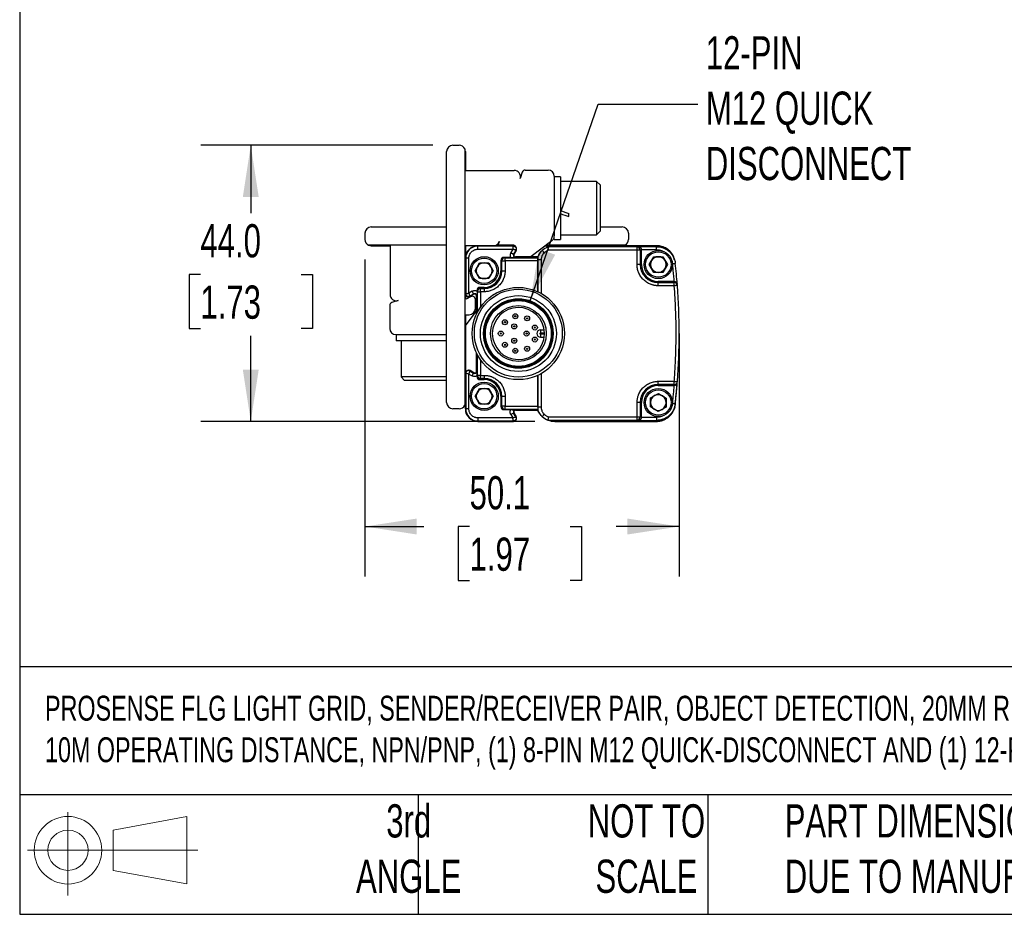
# Model space of a CAD drawing. Header units: millimetres. Extents: x 16 to 683, y 16 to 524.
# Tile 1 of 15: x 16 to 173, y 16 to 158. Entities that reach past the tile are written whole.
import ezdxf

# ---------------------------------------------------------------- set-up
doc = ezdxf.new("R2010")
doc.units = ezdxf.units.MM
doc.header["$LTSCALE"] = 2.5
doc.layers.add('DIMENSIONS', color=140, linetype='Continuous', lineweight=25)
doc.layers.add('TEXT', color=140, linetype='Continuous', lineweight=25)
doc.styles.add('SLDTEXTSTYLE0', font='TXT', dxfattribs={"width": 0.7})
doc.dimstyles.new('SLDDIMSTYLE0', dxfattribs={"dimtxt": 5.39502, "dimasz": 8.255, "dimexe": 0, "dimexo": 0.0625, "dimgap": 1.348755, "dimtad": 0, "dimtih": 1, "dimtoh": 1, "dimrnd": 1e-09, "dimzin": 4, "dimdsep": 46, "dimtxsty": 'SLDTEXTSTYLE0', "dimsah": 1, "dimcen": 0.09, "dimadec": 0, "dimazin": 1, "dimtfac": 1, "dimtofl": 0, "dimtmove": 0, "dimatfit": 3, "dimfxl": 0, "dimfrac": 2, "dimtolj": 1, "dimtzin": 12, "dimarcsym": 0})
doc.dimstyles.new('SLDDIMSTYLE1', dxfattribs={"dimtxt": 5.39502, "dimasz": 8.255, "dimexe": 0, "dimexo": 0.0625, "dimgap": 1.348755, "dimtad": 0, "dimtih": 1, "dimtoh": 1, "dimrnd": 1e-09, "dimzin": 12, "dimdsep": 46, "dimtxsty": 'SLDTEXTSTYLE0', "dimsah": 1, "dimcen": 0.09, "dimadec": 0, "dimazin": 3, "dimtfac": 1, "dimtofl": 0, "dimtmove": 0, "dimatfit": 3, "dimfxl": 0, "dimfrac": 2, "dimtolj": 1, "dimtzin": 12, "dimarcsym": 0})
doc.dimstyles.new('SLDDIMSTYLE2', dxfattribs={"dimtxt": 0.18, "dimasz": 8.255, "dimexe": 0, "dimexo": 0.0625, "dimgap": 0, "dimtad": 0, "dimtih": 1, "dimtoh": 1, "dimdec": 0, "dimrnd": 1e-09, "dimzin": 0, "dimdsep": 46, "dimtxsty": 'Standard', "dimsah": 1, "dimcen": 0.09, "dimadec": 0, "dimazin": 0, "dimtfac": 8.255, "dimtdec": 0, "dimtofl": 0, "dimtmove": 0, "dimatfit": 3, "dimfxl": 0, "dimfrac": 2, "dimtolj": 1, "dimtzin": 0, "dimarcsym": 0})

# ---------------------------------------------------------------- blocks, each defined once
blk = doc.blocks.new('Block11')
at = {"color": 7, "linetype": 'Continuous', "lineweight": 18}
for p, q in [((6.47, 13.28), (6.47, 0)), ((13.7, 10.42), (25.44, 12.58)), ((25.44, 12.58), (25.44, 1.83)), ((13.7, 3.99), (13.7, 10.42)), ((0, 7.2), (27.18, 7.2)), ((13.7, 3.99), (25.44, 1.83))]:
    blk.add_line(p, q, dxfattribs=at)
for radius in [5.38, 3.21]:
    blk.add_circle((6.47, 7.2), radius, dxfattribs=at)
blk = doc.blocks.new('Block12')
at = {"color": 7, "linetype": 'Continuous'}
blk.add_blockref('Block11', (0, 0), dxfattribs=at)
blk = doc.blocks.new('_D_3')
at = {"layer": 'DIMENSIONS'}
for p, q in [((70.9, 120.26), (70.9, 69.74)), ((120.98, 105.26), (120.98, 69.74)), ((70.9, 77.68), (80.26, 77.68)), ((87.57, 77.68), (85.75, 77.68)), ((85.75, 77.68), (85.75, 69.1)), ((103.6, 77.68), (105.41, 77.68)), ((105.41, 77.68), (105.41, 69.1)), ((120.98, 77.68), (110.91, 77.68)), ((85.75, 69.1), (87.57, 69.1)), ((105.41, 69.1), (103.6, 69.1))]:
    blk.add_line(p, q, dxfattribs=at)
for points in [[(70.9, 77.68), (79.15, 76.41), (79.15, 78.95)], [(120.98, 77.68), (112.73, 78.95), (112.73, 76.41)]]:
    blk.add_solid(points, dxfattribs=at)
at = {"layer": 'DIMENSIONS', "char_height": 5.292, "attachment_point": 1, "style": 'SLDTEXTSTYLE0'}
for s, insert in [('50.1', (87.57, 85.71)), ('1.97', (87.57, 75.92))]:
    blk.add_mtext(s, dxfattribs=dict(at, insert=insert))
blk = doc.blocks.new('_D_4')
at = {"layer": 'DIMENSIONS'}
for p, q in [((81.72, 138.44), (44.76, 138.44)), ((52.7, 138.44), (52.7, 127.62)), ((44.68, 117.84), (42.87, 117.84)), ((42.87, 117.84), (42.87, 109.26)), ((60.71, 117.84), (62.52, 117.84)), ((62.52, 117.84), (62.52, 109.26)), ((42.87, 109.26), (44.68, 109.26)), ((62.52, 109.26), (60.71, 109.26)), ((52.7, 94.44), (52.7, 108.06)), ((97.97, 94.44), (44.76, 94.44))]:
    blk.add_line(p, q, dxfattribs=at)
for points in [[(52.7, 138.44), (51.43, 130.18), (53.97, 130.18)], [(52.7, 94.44), (53.97, 102.69), (51.43, 102.69)]]:
    blk.add_solid(points, dxfattribs=at)
at = {"layer": 'DIMENSIONS', "char_height": 5.292, "attachment_point": 1, "style": 'SLDTEXTSTYLE0'}
for s, insert in [('44.0', (44.68, 125.87)), ('1.73', (44.68, 116.09))]:
    blk.add_mtext(s, dxfattribs=dict(at, insert=insert))

msp = doc.modelspace()

# ---------------------------------------------------------------- linework, layer by layer
for p, q in [((84.896, 138.438), (85.896, 138.438)), ((83.896, 97.438), (83.896, 137.438)), ((86.796, 137.874), (86.796, 97.002)), ((86.896, 137.438), (86.896, 134.438)), ((86.896, 134.438), (94.673, 134.438)), ((95.963, 134.155), (95.623, 133.125)), ((96.437, 134.498), (100.076, 134.498)), ((101.076, 133.498), (101.076, 123.995)), ((102.076, 133.438), (101.076, 133.438)), ((102.076, 133.438), (102.076, 123.438)), ((107.809, 132.688), (102.076, 132.688)), ((108.376, 132.121), (107.809, 132.688)), ((107.809, 132.688), (107.809, 124.188)), ((108.376, 132.121), (108.376, 124.755)), ((103.376, 127.069), (103.376, 127.552)), ((70.896, 124.438), (70.896, 123.438)), ((71.896, 125.438), (83.896, 125.438)), ((101.076, 123.438), (101.076, 123.995)), ((102.076, 124.188), (107.809, 124.188)), ((107.809, 124.188), (108.376, 124.755)), ((108.376, 125.438), (111.896, 125.438)), ((112.896, 124.438), (112.896, 123.438)), ((83.896, 122.538), (71.46, 122.538)), ((71.896, 122.438), (74.896, 122.438)), ((74.896, 122.438), (74.896, 114.661)), ((88.896, 122.438), (86.896, 122.438)), ((86.896, 122.438), (86.896, 120.438)), ((88.896, 122.438), (94.546, 122.438)), ((94.546, 122.438), (88.896, 122.438)), ((88.896, 122.438), (88.896, 122.377)), ((92.272, 122.538), (91.809, 122.538)), ((92.323, 123.125), (92.203, 122.761)), ((94.631, 122.498), (92.393, 122.498)), ((94.546, 122.438), (94.81, 122.438)), ((94.546, 122.438), (94.546, 122.377)), ((100.68, 123.198), (97.384, 120.701)), ((99.677, 122.438), (101.146, 122.438)), ((112.332, 122.538), (99.809, 122.538)), ((101.076, 123.438), (102.076, 123.438)), ((101.146, 122.438), (117.349, 122.438)), ((117.359, 122.438), (101.146, 122.438)), ((117.359, 122.438), (117.377, 122.281)), ((88.896, 121.877), (88.896, 122.377)), ((94.546, 122.377), (88.896, 122.377)), ((88.896, 121.877), (94.443, 121.877)), ((94.443, 121.877), (94.153, 121.356)), ((94.153, 121.356), (94.59, 121.113)), ((94.93, 121.725), (94.59, 121.113)), ((94.644, 121.084), (94.59, 121.113)), ((94.984, 121.695), (94.644, 121.084)), ((94.984, 121.695), (94.644, 121.084)), ((94.93, 121.725), (94.984, 121.695)), ((98.47, 120.638), (98.728, 121.185)), ((98.868, 121.368), (98.719, 121.19)), ((114.261, 122.23), (100.049, 122.23)), ((114.261, 121.73), (100.148, 121.73)), ((114.463, 122.281), (114.261, 122.23)), ((114.261, 119.438), (114.261, 121.73)), ((117.377, 122.281), (114.463, 122.281)), ((114.946, 121.779), (114.761, 121.73)), ((114.761, 121.73), (114.761, 119.438)), ((117.377, 121.781), (114.946, 121.779)), ((114.946, 119.438), (114.946, 121.779)), ((86.896, 119.688), (86.896, 120.438)), ((86.896, 120.438), (86.896, 114.788)), ((86.896, 120.438), (86.957, 120.438)), ((87.457, 120.438), (86.957, 120.438)), ((86.957, 120.438), (86.957, 114.788)), ((87.457, 114.892), (87.457, 120.438)), ((88.453, 118.438), (89.175, 119.688)), ((89.175, 119.688), (90.618, 119.688)), ((90.618, 119.688), (91.34, 118.438)), ((92.732, 120.026), (92.546, 120.073)), ((92.546, 120.073), (92.546, 118.438)), ((92.732, 118.438), (92.732, 120.026)), ((92.732, 120.026), (93.232, 120.026)), ((93.046, 120.573), (93.232, 120.526)), ((94.126, 120.573), (93.046, 120.573)), ((93.232, 120.026), (93.232, 120.526)), ((93.232, 120.526), (98.477, 120.526)), ((93.232, 120.026), (93.232, 118.438)), ((98.443, 120.026), (93.232, 120.026)), ((94.906, 120.638), (98.396, 120.638)), ((94.906, 120.638), (94.906, 120.577)), ((98.47, 120.638), (94.906, 120.638)), ((98.479, 120.183), (98.443, 120.149)), ((98.443, 115.104), (98.443, 120.026)), ((98.479, 115.087), (98.479, 120.183)), ((98.979, 120.183), (98.979, 114.827)), ((114.761, 119.438), (114.261, 119.438)), ((114.761, 119.438), (114.946, 119.438)), ((116.203, 119.438), (116.925, 120.688)), ((116.925, 118.188), (116.203, 119.438)), ((116.925, 120.688), (118.368, 120.688)), ((118.368, 120.688), (119.09, 119.438)), ((119.09, 119.438), (118.368, 118.188)), ((120.259, 120.111), (120.241, 120.272)), ((120.34, 119.778), (120.358, 119.616)), ((89.175, 117.188), (88.453, 118.438)), ((91.34, 118.438), (90.618, 117.188)), ((92.732, 118.438), (92.546, 118.438)), ((92.732, 118.438), (93.232, 118.438)), ((118.368, 118.188), (116.925, 118.188)), ((86.896, 114.788), (86.896, 117.188)), ((90.618, 117.188), (89.175, 117.188)), ((117.646, 116.738), (117.646, 116.552)), ((120.138, 116.738), (117.646, 116.738)), ((117.646, 116.053), (117.646, 116.552)), ((117.646, 116.552), (120.193, 116.552)), ((120.178, 116.738), (120.138, 116.738)), ((120.193, 116.552), (120.178, 116.738)), ((120.646, 116.264), (120.631, 116.461)), ((120.691, 116.091), (120.675, 116.295)), ((86.896, 114.788), (86.896, 114.178)), ((86.957, 114.788), (86.896, 114.788)), ((87.978, 115.181), (87.457, 114.892)), ((87.609, 114.404), (88.221, 114.744)), ((88.251, 114.691), (87.639, 114.351)), ((88.251, 114.691), (87.639, 114.351)), ((88.221, 114.744), (87.978, 115.181)), ((88.221, 114.744), (88.251, 114.691)), ((88.808, 115.103), (88.762, 115.288)), ((88.762, 115.288), (88.762, 115.208)), ((88.808, 115.103), (89.308, 115.103)), ((88.808, 111.796), (88.808, 115.103)), ((89.262, 115.788), (89.308, 115.602)), ((89.896, 115.788), (89.262, 115.788)), ((89.308, 115.103), (89.308, 115.602)), ((89.308, 115.602), (89.896, 115.602)), ((89.896, 115.103), (89.308, 115.103)), ((89.308, 115.103), (89.308, 112.629)), ((89.896, 115.788), (89.896, 115.602)), ((89.896, 115.602), (89.896, 115.103)), ((120.193, 116.053), (117.646, 116.053)), ((120.714, 115.792), (120.708, 115.868)), ((76.21, 113.712), (75.18, 113.372)), ((87.193, 114.003), (87.753, 114.314)), ((87.639, 114.351), (87.609, 114.404)), ((88.496, 112.438), (88.496, 113.877)), ((88.696, 111.569), (88.696, 114.428)), ((88.696, 114.428), (88.696, 111.569)), ((88.757, 114.428), (88.696, 114.428)), ((74.836, 112.897), (74.836, 109.258)), ((86.896, 109.657), (88.634, 111.951)), ((86.896, 111.438), (87.496, 111.438)), ((86.896, 111.438), (86.896, 102.088)), ((98.896, 109.038), (98.896, 108.538)), ((98.896, 109.038), (99.453, 109.038)), ((98.896, 108.538), (99.495, 108.538)), ((99.495, 108.338), (98.896, 108.338)), ((98.896, 108.338), (98.896, 107.838)), ((75.836, 108.258), (83.896, 108.258)), ((75.896, 108.258), (75.896, 107.258)), ((79.854, 107.258), (75.896, 107.258)), ((76.646, 107.258), (76.646, 101.525)), ((83.896, 107.258), (79.854, 107.258)), ((98.896, 107.838), (99.453, 107.838)), ((88.696, 102.448), (88.696, 105.308)), ((88.696, 105.308), (88.696, 102.448)), ((88.808, 101.774), (88.808, 105.08)), ((89.308, 104.247), (89.308, 101.774)), ((86.896, 99.688), (86.896, 102.088)), ((86.896, 102.088), (86.896, 96.438)), ((86.896, 102.088), (86.957, 102.088)), ((86.957, 102.088), (86.957, 96.438)), ((87.609, 102.472), (87.639, 102.525)), ((87.609, 102.472), (88.221, 102.132)), ((87.639, 102.525), (88.251, 102.186)), ((88.251, 102.186), (87.639, 102.525)), ((87.978, 101.695), (88.221, 102.132)), ((88.251, 102.186), (88.221, 102.132)), ((88.696, 102.448), (88.757, 102.448)), ((98.979, 102.049), (98.979, 96.693)), ((76.646, 101.525), (77.213, 100.958)), ((80.01, 101.525), (76.646, 101.525)), ((80.128, 100.958), (77.213, 100.958)), ((83.896, 101.525), (80.01, 101.525)), ((83.896, 100.958), (80.128, 100.958)), ((87.457, 96.438), (87.457, 101.985)), ((87.457, 101.985), (87.978, 101.695)), ((88.762, 101.588), (88.808, 101.774)), ((88.762, 101.668), (88.762, 101.588)), ((89.308, 101.774), (88.808, 101.774)), ((89.308, 101.274), (89.262, 101.088)), ((89.262, 101.088), (89.896, 101.088)), ((89.308, 101.774), (89.896, 101.774)), ((89.308, 101.274), (89.308, 101.774)), ((89.896, 101.274), (89.308, 101.274)), ((89.896, 101.774), (89.896, 101.274)), ((89.896, 101.274), (89.896, 101.088)), ((98.443, 96.85), (98.443, 101.772)), ((98.479, 96.693), (98.479, 101.789)), ((117.646, 100.824), (120.193, 100.824)), ((117.646, 100.324), (117.646, 100.824)), ((120.631, 100.417), (120.647, 100.614)), ((120.675, 100.582), (120.691, 100.785)), ((120.708, 101.008), (120.714, 101.084)), ((88.453, 98.438), (89.175, 99.688)), ((89.175, 99.688), (90.618, 99.688)), ((90.618, 99.688), (91.34, 98.438)), ((116.415, 98.192), (117.683, 98.881)), ((120.193, 100.324), (117.646, 100.324)), ((117.646, 100.324), (117.646, 100.138)), ((117.646, 100.138), (120.138, 100.138)), ((117.683, 98.881), (118.914, 98.127)), ((120.138, 100.138), (120.178, 100.138)), ((120.178, 100.138), (120.193, 100.324)), ((89.175, 97.188), (88.453, 98.438)), ((91.34, 98.438), (90.618, 97.188)), ((92.546, 98.438), (92.546, 96.803)), ((92.546, 98.438), (92.732, 98.438)), ((92.732, 98.438), (93.232, 98.438)), ((92.732, 96.85), (92.732, 98.438)), ((93.232, 98.438), (93.232, 96.85)), ((114.261, 95.146), (114.261, 97.438)), ((114.761, 97.438), (114.261, 97.438)), ((114.761, 97.438), (114.761, 95.146)), ((114.761, 97.438), (114.946, 97.438)), ((114.946, 95.097), (114.946, 97.438)), ((116.378, 96.749), (116.415, 98.192)), ((118.914, 98.127), (118.877, 96.684)), ((85.896, 96.438), (84.896, 96.438)), ((86.896, 96.438), (86.896, 97.188)), ((86.896, 96.438), (86.957, 96.438)), ((87.457, 96.438), (86.957, 96.438)), ((90.618, 97.188), (89.175, 97.188)), ((92.546, 96.803), (92.732, 96.85)), ((93.232, 96.85), (92.732, 96.85)), ((93.232, 96.35), (93.046, 96.304)), ((93.046, 96.304), (94.126, 96.304)), ((93.232, 96.85), (98.443, 96.85)), ((93.232, 96.35), (93.232, 96.85)), ((98.477, 96.35), (93.232, 96.35)), ((94.59, 95.763), (94.153, 95.52)), ((94.59, 95.763), (94.644, 95.792)), ((94.93, 95.151), (94.59, 95.763)), ((94.644, 95.792), (94.984, 95.181)), ((94.644, 95.792), (94.984, 95.181)), ((94.906, 96.299), (94.906, 96.238)), ((98.396, 96.238), (94.906, 96.238)), ((94.906, 96.238), (98.47, 96.238)), ((98.443, 96.727), (98.479, 96.693)), ((117.609, 95.995), (116.378, 96.749)), ((118.877, 96.684), (117.609, 95.995)), ((120.242, 96.607), (120.26, 96.769)), ((120.34, 97.098), (120.358, 97.26)), ((94.443, 94.999), (88.896, 94.999)), ((88.896, 94.999), (88.896, 94.499)), ((88.896, 94.499), (94.546, 94.499)), ((88.896, 94.438), (88.896, 94.499)), ((94.546, 94.438), (88.896, 94.438)), ((88.896, 94.438), (94.546, 94.438)), ((94.153, 95.52), (94.443, 94.999)), ((94.546, 94.499), (94.546, 94.438)), ((94.984, 95.181), (94.93, 95.151)), ((98.719, 95.687), (98.868, 95.508)), ((100.049, 94.646), (114.261, 94.646)), ((100.148, 95.146), (114.261, 95.146)), ((117.349, 94.438), (101.146, 94.438)), ((101.146, 94.438), (117.359, 94.438)), ((114.261, 94.646), (114.463, 94.595)), ((114.463, 94.595), (117.377, 94.595)), ((114.761, 95.146), (114.946, 95.097)), ((114.946, 95.097), (117.377, 95.095)), ((117.359, 94.438), (117.377, 94.595))]:
    msp.add_line(p, q)
at = {"flags": 128}
for points in [[(97.291, 120.638), (97.317, 120.655), (97.384, 120.701)], [(88.634, 111.951), (88.68, 112.017), (88.696, 112.044)], [(120.257, 96.703), (120.218, 96.564), (120.023, 96.079)]]:
    msp.add_lwpolyline(points, dxfattribs=at)
for centre, radius in [((117.646, 119.438), 2.25), ((117.646, 119.438), 2.025), ((89.896, 118.438), 2.25), ((89.896, 118.438), 2.025), ((95.346, 108.438), 7.35), ((95.344, 108.508), 7), ((95.347, 108.438), 6.051), ((95.347, 108.438), 5.543), ((95.346, 108.438), 5.4), ((95.346, 108.438), 5.25), ((95.346, 108.438), 4.45), ((94.861, 111.19), 0.4), ((93.206, 110.234), 0.4), ((93.206, 110.234), 0.1), ((94.687, 109.58), 0.4), ((94.861, 111.19), 0.1), ((96.743, 110.858), 0.4), ((96.743, 110.858), 0.1), ((92.552, 108.438), 0.4), ((92.552, 108.438), 0.1), ((94.687, 109.58), 0.1), ((96.664, 108.438), 0.4), ((96.664, 108.438), 0.1), ((97.972, 109.394), 0.4), ((97.972, 109.394), 0.1), ((93.206, 106.642), 0.4), ((93.206, 106.642), 0.1), ((94.687, 107.297), 0.4), ((94.687, 107.297), 0.1), ((97.972, 107.483), 0.4), ((97.972, 107.483), 0.1), ((94.861, 105.687), 0.4), ((94.861, 105.687), 0.1), ((96.743, 106.018), 0.4), ((96.743, 106.018), 0.1), ((89.896, 98.438), 2.25), ((89.896, 98.438), 2.025), ((117.646, 97.438), 2.25), ((117.646, 97.438), 2.025)]:
    msp.add_circle(centre, radius)
for centre, radius, start, end in [((84.896, 137.438), 1, 90, 180), ((85.896, 137.438), 1, 25.84193, 90), ((85.896, 137.438), 1, 0, 25.84193), ((94.673, 133.438), 1, 341.73711, 90), ((96.437, 133.998), 0.5, 90, 161.73711), ((100.076, 133.498), 1, 0, 90), ((71.896, 124.438), 1, 90, 180), ((100.076, 123.995), 1, 307.14669, 0), ((111.896, 124.438), 1, 0, 90), ((71.896, 123.438), 1, 180, 244.15807), ((71.896, 123.438), 1, 244.15807, 270), ((88.896, 120.438), 2, 90, 180), ((88.896, 120.438), 2, 90, 180), ((91.373, 123.438), 1, 270, 341.73711), ((92.393, 122.698), 0.2, 161.73711, 270), ((94.546, 121.938), 0.5, 330.9454, 90), ((94.546, 121.938), 0.5, 330.9454, 90), ((94.631, 122.198), 0.3, 13.50854, 90), ((101.146, 119.437), 3.001, 90, 111.44282), ((111.896, 123.438), 1, 270, 295.84193), ((111.896, 123.438), 1, 295.84193, 0), ((117.349, 119.438), 3, 14.57961, 90), ((88.896, 120.438), 1.939, 90, 180), ((94.906, 120.938), 0.361, 150.9454, 270), ((94.906, 120.938), 0.3, 150.9454, 270), ((94.906, 120.938), 0.3, 150.9454, 270), ((101.146, 119.437), 3.001, 134.68268, 148.87028), ((101.146, 119.437), 3.001, 111.44287, 131.79343), ((114.261, 121.731), 0.5, 44.97818, 89.9776), ((114.26, 121.73), 0.5, 0.01672, 44.98119), ((89.896, 118.438), 1.25, 90, 150), ((89.896, 118.438), 1.25, 30, 90), ((93.232, 120.026), 0.5, 135.01881, 179.98328), ((93.232, 120.027), 0.5, 90.0224, 135.02182), ((117.646, 119.438), 2.886, 180, 270), ((117.646, 119.438), 2.7, 180, 270), ((117.646, 119.438), 1.25, 150, 210), ((117.646, 119.438), 1.25, 90, 150), ((117.646, 119.438), 1.25, 30, 90), ((117.646, 119.438), 1.25, 330, 30), ((20.985, 108.438), 100, 4.50605, 6.41802), ((89.896, 118.438), 1.25, 150, 210), ((89.896, 118.438), 1.25, 210, 270), ((89.896, 118.438), 2.836, 270, 0), ((89.896, 118.438), 2.65, 270, 0), ((89.896, 118.438), 1.25, 270, 330), ((89.896, 118.438), 1.25, 330, 30), ((117.646, 119.438), 1.25, 210, 270), ((117.646, 119.438), 1.25, 270, 330), ((120.193, 116.052), 0.5, 47.2175, 90.00855), ((120.193, 116.053), 0.5, 4.39171, 47.2171), ((75.896, 114.661), 1, 180, 288.26289), ((87.396, 114.788), 0.5, 180, 299.0546), ((87.396, 114.788), 0.5, 180, 299.0546), ((88.396, 114.428), 0.361, 360, 119.0546), ((88.396, 114.428), 0.3, 0, 119.0546), ((88.396, 114.428), 0.3, 0, 119.0546), ((89.308, 115.103), 0.5, 134.97818, 179.9776), ((89.308, 115.102), 0.5, 90.01672, 134.98119), ((20.985, 108.438), 100, 355.61093, 4.38907), ((75.336, 112.897), 0.5, 108.26289, 180), ((87.136, 114.704), 0.3, 216.79541, 256.49152), ((87.096, 114.178), 0.2, 180, 299.0546), ((87.996, 113.877), 0.5, 0, 119.0546), ((87.496, 112.438), 1, 270, 0), ((95.346, 108.438), 4.15, 1.38075, 358.61925), ((75.836, 109.258), 1, 180, 270), ((98.896, 108.438), 0.6, 90, 270), ((95.346, 108.438), 4.15, 358.61925, 1.38075), ((87.396, 102.088), 0.5, 60.9454, 180), ((87.396, 102.088), 0.5, 60.9454, 180), ((88.396, 102.448), 0.361, 240.9454, 0), ((88.396, 102.448), 0.3, 240.9454, 0), ((88.396, 102.448), 0.3, 240.9454, 0), ((89.308, 101.774), 0.5, 180.0224, 225.02182), ((89.308, 101.774), 0.5, 225.01881, 269.98328), ((89.896, 98.438), 2.836, 360, 90), ((89.896, 98.438), 2.65, 0, 90), ((120.193, 100.824), 0.5, 269.99144, 312.7825), ((20.985, 108.438), 100, 353.58198, 355.49395), ((120.193, 100.823), 0.5, 312.7829, 355.60829), ((89.896, 98.438), 1.25, 150, 210), ((89.896, 98.438), 1.25, 90, 150), ((89.896, 98.438), 1.25, 30, 90), ((89.896, 98.438), 1.25, 330, 30), ((117.646, 97.438), 2.886, 90, 180), ((117.646, 97.438), 2.7, 90, 180), ((20.974, 108.438), 100, 353.48853, 355.39313), ((84.896, 97.438), 1, 180, 270), ((85.896, 97.438), 1, 334.15807, 0), ((89.896, 98.438), 1.25, 210, 270), ((89.896, 98.438), 1.25, 270, 330), ((117.646, 97.438), 1.25, 178.52172, 238.52172), ((117.646, 97.438), 1.25, 118.52172, 178.52172), ((117.646, 97.438), 1.25, 58.52172, 118.52172), ((117.646, 97.438), 1.25, 298.52172, 358.52172), ((117.646, 97.438), 1.25, 358.52172, 58.52172), ((85.896, 97.438), 1, 270, 334.15807), ((88.896, 96.438), 2, 180, 270), ((88.896, 96.438), 2, 180, 270), ((88.896, 96.438), 1.939, 180, 270), ((93.232, 96.85), 0.5, 180.01672, 224.9812), ((93.232, 96.85), 0.5, 224.97818, 269.9776), ((94.906, 95.938), 0.361, 90, 209.0546), ((94.906, 95.938), 0.3, 90, 209.0546), ((94.906, 95.938), 0.3, 90, 209.0546), ((101.146, 97.439), 3.001, 203.58686, 225.31731), ((117.646, 97.438), 1.25, 238.52172, 298.52172), ((94.546, 94.938), 0.5, 270, 29.0546), ((94.546, 94.938), 0.5, 270.00027, 29.0546), ((101.146, 97.439), 3.001, 228.20657, 248.55713), ((101.146, 97.439), 3.001, 248.55718, 270), ((114.261, 95.146), 0.5, 270.0224, 315.02182), ((114.26, 95.146), 0.5, 315.01881, 359.98328)]:
    msp.add_arc(centre, radius, start, end)
for centre, major_axis, ratio, start_param, end_param in [((103.376, 128.438), (11.046, -4.179), 0.0701818, 4.6210121, 4.7389322), ((102.076, 128.438), (11.046, -4.179), 0.0701818, 4.7389322, 4.8568524), ((93.047, 120.073), (0.485, -0.121), 0.9993528, 1.8158377, 3.3863295), ((98.441, 120.026), (0, 0.5), 0.0034907, 4.712389, 4.9600381), ((89.262, 115.288), (0.121, -0.485), 0.9993528, 2.8968558, 4.4673476), ((89.262, 101.588), (0.121, 0.485), 0.9993528, 1.8158377, 3.3863295), ((93.047, 96.804), (0.485, 0.121), 0.9993528, 2.8968558, 4.4673476), ((98.441, 96.85), (0, 0.5), 0.0034907, 4.46474, 4.712389)]:
    msp.add_ellipse(centre, major_axis=major_axis, ratio=ratio, start_param=start_param, end_param=end_param)
for points, knots in [([(120.2, 120.259), (120.161, 120.424), (120.043, 120.918), (119.504, 121.604), (118.678, 122.197), (117.91, 122.42), (117.466, 122.435), (117.359, 122.438)], [0, 0, 0, 0, 0.1316025, 0.3931418, 0.6546765, 0.9162017, 1, 1, 1, 1]), ([(87.457, 120.438), (87.458, 120.474), (87.46, 120.547), (87.472, 120.655), (87.492, 120.761), (87.521, 120.866), (87.578, 121.026), (87.685, 121.234), (87.872, 121.462), (88.1, 121.65), (88.33, 121.768), (88.537, 121.835), (88.715, 121.871), (88.836, 121.875), (88.896, 121.877)], [0, 0, 0, 0, 0.048274, 0.0961539, 0.1439149, 0.1918339, 0.2401853, 0.3699974, 0.5000481, 0.62986, 0.7599106, 0.8401006, 0.9197022, 1, 1, 1, 1]), ([(94.153, 121.356), (94.141, 121.332), (94.116, 121.284), (94.087, 121.208), (94.065, 121.13), (94.051, 121.05), (94.041, 120.928), (94.052, 120.763), (94.101, 120.636), (94.126, 120.573)], [0, 0, 0, 0, 0.1005162, 0.1999166, 0.2991027, 0.398982, 0.5004432, 0.7494833, 1, 1, 1, 1]), ([(94.443, 121.877), (94.486, 121.999), (94.514, 122.128), (94.545, 122.318), (94.546, 122.376), (94.546, 122.377)], [0, 0, 0, 0, 0.5, 0.5, 1, 1, 1, 1]), ([(94.93, 121.725), (94.93, 121.725), (94.928, 121.726), (94.919, 121.731), (94.897, 121.742), (94.853, 121.76), (94.788, 121.785), (94.713, 121.811), (94.625, 121.837), (94.539, 121.86), (94.473, 121.872), (94.443, 121.877)], [0, 0, 0, 0, 0.0683562, 0.1250206, 0.2493447, 0.3730906, 0.4965557, 0.6549822, 0.7449836, 0.8835704, 1, 1, 1, 1]), ([(94.546, 122.377), (94.609, 122.377), (94.681, 122.363), (94.818, 122.291), (94.882, 122.233), (94.967, 122.089), (94.987, 122.005), (94.983, 121.85), (94.961, 121.78), (94.93, 121.725)], [0, 0, 0, 0, 0.25, 0.25, 0.5, 0.5, 0.75, 0.75, 1, 1, 1, 1]), ([(98.479, 120.183), (98.479, 120.464), (98.539, 120.744), (98.768, 121.256), (98.938, 121.488), (99.146, 121.675)], [0, 0, 0, 0, 0.5, 0.5, 1, 1, 1, 1]), ([(99.48, 121.302), (99.449, 121.273), (99.387, 121.215), (99.305, 121.12), (99.23, 121.018), (99.165, 120.91), (99.096, 120.772), (99.033, 120.6), (98.988, 120.394), (98.982, 120.254), (98.979, 120.183)], [0, 0, 0, 0, 0.1007287, 0.2003904, 0.2996984, 0.3993738, 0.5001297, 0.6671555, 0.8326661, 1, 1, 1, 1]), ([(99.48, 121.302), (99.392, 121.399), (99.306, 121.496), (99.182, 121.634), (99.146, 121.675), (99.146, 121.675)], [0, 0, 0, 0, 0.5, 0.5, 1, 1, 1, 1]), ([(100.148, 121.73), (100.108, 121.712), (100.027, 121.675), (99.91, 121.613), (99.777, 121.533), (99.631, 121.432), (99.53, 121.345), (99.48, 121.302)], [0, 0, 0, 0, 0.166672, 0.3333464, 0.5000261, 0.7500205, 1, 1, 1, 1]), ([(100.148, 121.73), (100.144, 121.753), (100.135, 121.796), (100.122, 121.857), (100.111, 121.914), (100.101, 121.964), (100.092, 122.009), (100.084, 122.047), (100.075, 122.094), (100.065, 122.146), (100.056, 122.196), (100.049, 122.225), (100.049, 122.229), (100.049, 122.23)], [0, 0, 0, 0, 0.08563066, 0.16644476, 0.24244531, 0.31363617, 0.3800223, 0.44161014, 0.49840799, 0.62169242, 0.74803347, 0.88838146, 1, 1, 1, 1]), ([(114.261, 121.73), (114.261, 121.75), (114.261, 121.787), (114.261, 121.839), (114.261, 121.883), (114.261, 121.941), (114.261, 122.01), (114.261, 122.087), (114.261, 122.148), (114.261, 122.194), (114.261, 122.224), (114.261, 122.228), (114.261, 122.23)], [0, 0, 0, 0, 0.0758611, 0.1428637, 0.200963, 0.2502199, 0.3831726, 0.500144, 0.6299641, 0.7500711, 0.8763953, 1, 1, 1, 1]), ([(114.761, 121.73), (114.759, 121.73), (114.756, 121.73), (114.741, 121.73), (114.716, 121.73), (114.674, 121.73), (114.613, 121.73), (114.537, 121.73), (114.455, 121.731), (114.361, 121.73), (114.297, 121.73), (114.261, 121.73)], [0, 0, 0, 0, 0.082391, 0.1650119, 0.2501674, 0.3701902, 0.5001195, 0.6170981, 0.7500688, 0.8573843, 1, 1, 1, 1]), ([(114.463, 122.281), (114.485, 122.28), (114.525, 122.278), (114.58, 122.266), (114.625, 122.251), (114.682, 122.227), (114.747, 122.187), (114.817, 122.122), (114.874, 122.047), (114.915, 121.961), (114.941, 121.871), (114.945, 121.809), (114.946, 121.779)], [0, 0, 0, 0, 0.0982308, 0.1829191, 0.2540684, 0.3116872, 0.4532819, 0.5752673, 0.6938426, 0.8027718, 0.9040139, 1, 1, 1, 1]), ([(117.377, 121.781), (117.377, 121.84), (117.377, 121.903), (117.377, 122.025), (117.377, 122.084), (117.377, 122.182), (117.377, 122.22), (117.377, 122.269), (117.377, 122.28), (117.377, 122.281)], [0, 0, 0, 0, 0.25, 0.25, 0.5, 0.5, 0.75, 0.75, 1, 1, 1, 1]), ([(117.377, 122.281), (117.436, 122.28), (117.558, 122.278), (117.743, 122.26), (117.935, 122.231), (118.132, 122.187), (118.332, 122.127), (118.535, 122.051), (118.739, 121.957), (118.941, 121.844), (119.141, 121.711), (119.335, 121.558), (119.521, 121.384), (119.696, 121.189), (119.859, 120.974), (120.004, 120.737), (120.131, 120.482), (120.235, 120.208), (120.315, 119.918), (120.343, 119.718), (120.358, 119.616)], [0, 0, 0, 0, 0.0408232, 0.0833966, 0.1277017, 0.1737312, 0.2214897, 0.270983, 0.3222123, 0.3751746, 0.4298689, 0.4862948, 0.5444519, 0.604341, 0.6659611, 0.7293112, 0.7943855, 0.8611896, 0.9297388, 1, 1, 1, 1]), ([(117.377, 121.781), (117.419, 121.78), (117.505, 121.779), (117.633, 121.769), (117.76, 121.753), (117.886, 121.73), (118.011, 121.7), (118.138, 121.663), (118.26, 121.622), (118.338, 121.587), (118.373, 121.571)], [0, 0, 0, 0, 0.1251267, 0.2499457, 0.3747866, 0.4999789, 0.6247019, 0.749947, 0.8852329, 1, 1, 1, 1]), ([(94.126, 120.573), (94.288, 120.573), (94.44, 120.573), (94.698, 120.575), (94.803, 120.576), (94.906, 120.577)], [0, 0, 0, 0, 0.5, 0.5, 1, 1, 1, 1]), ([(98.443, 120.149), (98.443, 120.256), (98.451, 120.351), (98.47, 120.488), (98.477, 120.525), (98.477, 120.526)], [0, 0, 0, 0, 0.5, 0.5, 1, 1, 1, 1]), ([(98.477, 120.526), (98.475, 120.545), (98.471, 120.583), (98.47, 120.62), (98.47, 120.638)], [0, 0, 0, 0, 0.5074056, 1, 1, 1, 1]), ([(98.979, 120.183), (98.921, 120.183), (98.857, 120.183), (98.734, 120.183), (98.675, 120.183), (98.578, 120.183), (98.539, 120.183), (98.49, 120.183), (98.48, 120.183), (98.479, 120.183)], [0, 0, 0, 0, 0.25, 0.25, 0.5, 0.5, 0.75, 0.75, 1, 1, 1, 1]), ([(117.646, 116.053), (117.585, 116.054), (117.464, 116.056), (117.282, 116.071), (117.101, 116.095), (116.922, 116.129), (116.745, 116.173), (116.571, 116.226), (116.348, 116.308), (116.083, 116.428), (115.784, 116.603), (115.504, 116.807), (115.248, 117.041), (115.016, 117.297), (114.743, 117.669), (114.485, 118.168), (114.33, 118.697), (114.276, 119.078), (114.262, 119.291), (114.261, 119.398), (114.261, 119.438)], [0, 0, 0, 0, 0.0342973, 0.0685946, 0.1028919, 0.1371892, 0.1714865, 0.2057838, 0.2400811, 0.3050715, 0.3700656, 0.4351246, 0.5001663, 0.5654924, 0.6301555, 0.7600756, 0.8799372, 0.9396843, 0.9770725, 1, 1, 1, 1]), ([(119.861, 119.56), (119.991, 119.575), (120.12, 119.59), (120.304, 119.61), (120.358, 119.616), (120.358, 119.616)], [0, 0, 0, 0, 0.5, 0.5, 1, 1, 1, 1]), ([(119.861, 119.56), (119.895, 119.247), (119.964, 118.621), (120.056, 117.68), (120.111, 117.052), (120.138, 116.738)], [0, 0, 0, 0, 0.3333383, 0.6666617, 1, 1, 1, 1]), ([(93.232, 118.438), (93.231, 118.378), (93.229, 118.259), (93.214, 118.079), (93.19, 117.901), (93.156, 117.725), (93.113, 117.55), (93.061, 117.379), (92.981, 117.159), (92.861, 116.898), (92.69, 116.604), (92.488, 116.328), (92.258, 116.075), (92.006, 115.846), (91.639, 115.577), (91.148, 115.324), (90.626, 115.171), (90.251, 115.118), (90.042, 115.104), (89.936, 115.103), (89.896, 115.103)], [0, 0, 0, 0, 0.0342973, 0.0685946, 0.1028919, 0.1371892, 0.1714865, 0.2057838, 0.2400811, 0.305071, 0.3700648, 0.4351241, 0.5001663, 0.5654918, 0.6301547, 0.7600755, 0.8799368, 0.9396841, 0.9770699, 1, 1, 1, 1]), ([(120.178, 116.738), (120.197, 116.738), (120.234, 116.737), (120.291, 116.727), (120.347, 116.711), (120.403, 116.689), (120.457, 116.659), (120.513, 116.617), (120.571, 116.559), (120.624, 116.481), (120.662, 116.39), (120.671, 116.326), (120.675, 116.295)], [0, 0, 0, 0, 0.0610604, 0.1258647, 0.1947784, 0.2680084, 0.3456384, 0.4276668, 0.5461143, 0.6911258, 0.8476233, 1, 1, 1, 1]), ([(120.193, 116.053), (120.193, 116.072), (120.193, 116.109), (120.193, 116.16), (120.193, 116.203), (120.193, 116.261), (120.193, 116.329), (120.193, 116.418), (120.193, 116.513), (120.193, 116.549), (120.193, 116.552), (120.193, 116.552)], [0, 0, 0, 0, 0.07667284, 0.14405001, 0.20208523, 0.25083855, 0.38449439, 0.50139069, 0.69806208, 0.99162808, 1, 1, 1, 1]), ([(86.957, 114.788), (86.958, 114.788), (86.96, 114.787), (86.973, 114.789), (86.997, 114.79), (87.042, 114.795), (87.111, 114.805), (87.191, 114.818), (87.282, 114.839), (87.367, 114.86), (87.429, 114.882), (87.457, 114.892)], [0, 0, 0, 0, 0.081058, 0.14649815, 0.24938472, 0.37374227, 0.49658561, 0.65927742, 0.74983558, 0.88623122, 1, 1, 1, 1]), ([(87.609, 114.404), (87.554, 114.374), (87.485, 114.351), (87.33, 114.347), (87.246, 114.367), (87.102, 114.452), (87.043, 114.516), (86.972, 114.653), (86.957, 114.725), (86.957, 114.788)], [0, 0, 0, 0, 0.25, 0.25, 0.5, 0.5, 0.75, 0.75, 1, 1, 1, 1]), ([(87.457, 114.892), (87.478, 114.764), (87.517, 114.638), (87.582, 114.456), (87.609, 114.405), (87.609, 114.404)], [0, 0, 0, 0, 0.5, 0.5, 1, 1, 1, 1]), ([(87.978, 115.181), (87.998, 115.192), (88.038, 115.213), (88.101, 115.238), (88.162, 115.258), (88.25, 115.279), (88.385, 115.295), (88.537, 115.283), (88.657, 115.251), (88.72, 115.227), (88.751, 115.213), (88.762, 115.208)], [0, 0, 0, 0, 0.0836289, 0.1672676, 0.2509268, 0.3189732, 0.5002244, 0.7506151, 0.874587, 0.9576903, 1, 1, 1, 1]), ([(88.762, 115.208), (88.762, 115.047), (88.761, 114.894), (88.759, 114.636), (88.758, 114.531), (88.757, 114.428)], [0, 0, 0, 0, 0.5, 0.5, 1, 1, 1, 1]), ([(120.691, 116.091), (120.691, 116.091), (120.689, 116.091), (120.677, 116.09), (120.654, 116.088), (120.613, 116.085), (120.55, 116.08), (120.47, 116.074), (120.386, 116.068), (120.291, 116.06), (120.229, 116.055), (120.193, 116.053)], [0, 0, 0, 0, 0.0792763, 0.1584792, 0.2401697, 0.3643962, 0.5001124, 0.6208422, 0.760051, 0.8622758, 1, 1, 1, 1]), ([(120.193, 100.824), (120.216, 101.14), (120.263, 101.774), (120.322, 102.725), (120.372, 103.676), (120.413, 104.628), (120.445, 105.58), (120.468, 106.533), (120.482, 107.485), (120.488, 108.756), (120.473, 110.344), (120.418, 112.249), (120.328, 114.152), (120.238, 115.419), (120.193, 116.053)], [0, 0, 0, 0, 0.06250705, 0.12501214, 0.1875153, 0.25001651, 0.3125158, 0.37501317, 0.43750863, 0.50000218, 0.62503705, 0.75004844, 0.87503616, 1, 1, 1, 1]), ([(120.783, 114.788), (120.775, 114.917), (120.766, 115.046), (120.75, 115.29), (120.742, 115.405), (120.728, 115.593), (120.723, 115.668), (120.716, 115.768), (120.714, 115.792), (120.714, 115.792)], [0, 0, 0, 0, 0.25, 0.25, 0.5, 0.5, 0.75, 0.75, 1, 1, 1, 1]), ([(98.796, 108.438), (98.797, 108.447), (98.798, 108.464), (98.809, 108.489), (98.827, 108.513), (98.857, 108.534), (98.883, 108.537), (98.896, 108.538)], [0, 0, 0, 0, 0.16627373, 0.32919266, 0.50039755, 0.74747871, 1, 1, 1, 1]), ([(98.896, 108.338), (98.888, 108.339), (98.87, 108.34), (98.846, 108.35), (98.822, 108.369), (98.8, 108.398), (98.798, 108.425), (98.796, 108.438)], [0, 0, 0, 0, 0.1662737, 0.3291927, 0.5003976, 0.7474787, 1, 1, 1, 1]), ([(87.609, 102.472), (87.543, 102.509), (87.467, 102.528), (87.315, 102.526), (87.239, 102.505), (87.108, 102.428), (87.053, 102.372), (86.978, 102.24), (86.957, 102.164), (86.957, 102.088)], [0, 0, 0, 0, 0.25, 0.25, 0.5, 0.5, 0.75, 0.75, 1, 1, 1, 1]), ([(87.457, 101.985), (87.336, 102.028), (87.206, 102.056), (87.016, 102.087), (86.959, 102.088), (86.957, 102.088)], [0, 0, 0, 0, 0.5, 0.5, 1, 1, 1, 1]), ([(87.609, 102.472), (87.609, 102.471), (87.608, 102.47), (87.603, 102.461), (87.593, 102.439), (87.575, 102.394), (87.55, 102.33), (87.523, 102.255), (87.498, 102.166), (87.474, 102.081), (87.463, 102.015), (87.457, 101.985)], [0, 0, 0, 0, 0.0683586, 0.1250206, 0.2493448, 0.3730906, 0.4965557, 0.6549784, 0.7449836, 0.8835703, 1, 1, 1, 1]), ([(88.762, 101.668), (88.762, 101.83), (88.761, 101.982), (88.759, 102.24), (88.758, 102.345), (88.757, 102.448)], [0, 0, 0, 0, 0.5, 0.5, 1, 1, 1, 1]), ([(120.714, 101.084), (120.714, 101.084), (120.716, 101.108), (120.723, 101.208), (120.728, 101.283), (120.742, 101.472), (120.75, 101.586), (120.766, 101.83), (120.775, 101.959), (120.783, 102.088)], [0, 0, 0, 0, 0.25, 0.25, 0.5, 0.5, 0.75, 0.75, 1, 1, 1, 1]), ([(88.762, 101.668), (88.741, 101.659), (88.699, 101.641), (88.635, 101.62), (88.573, 101.604), (88.484, 101.589), (88.348, 101.582), (88.197, 101.605), (88.08, 101.646), (88.018, 101.674), (87.988, 101.69), (87.978, 101.695)], [0, 0, 0, 0, 0.0836289, 0.1672676, 0.2509268, 0.3189732, 0.5002244, 0.7506151, 0.874587, 0.9576903, 1, 1, 1, 1]), ([(89.896, 101.774), (89.956, 101.773), (90.076, 101.771), (90.255, 101.756), (90.433, 101.732), (90.609, 101.698), (90.784, 101.655), (90.956, 101.602), (91.175, 101.522), (91.436, 101.403), (91.731, 101.231), (92.006, 101.03), (92.259, 100.8), (92.488, 100.548), (92.757, 100.181), (93.01, 99.69), (93.163, 99.168), (93.216, 98.793), (93.23, 98.583), (93.231, 98.478), (93.232, 98.438)], [0, 0, 0, 0, 0.0342973, 0.0685946, 0.1028919, 0.1371892, 0.1714865, 0.2057838, 0.2400811, 0.305071, 0.3700648, 0.4351241, 0.5001663, 0.5654918, 0.6301547, 0.7600755, 0.8799368, 0.9396841, 0.9770699, 1, 1, 1, 1]), ([(114.261, 97.438), (114.262, 97.499), (114.264, 97.62), (114.279, 97.802), (114.303, 97.983), (114.337, 98.162), (114.381, 98.339), (114.434, 98.514), (114.516, 98.736), (114.637, 99.001), (114.811, 99.3), (115.015, 99.58), (115.249, 99.836), (115.505, 100.069), (115.877, 100.342), (116.376, 100.599), (116.905, 100.754), (117.286, 100.808), (117.499, 100.822), (117.606, 100.823), (117.646, 100.824)], [0, 0, 0, 0, 0.0342973, 0.06859461, 0.10289191, 0.13718922, 0.17148652, 0.20578382, 0.24008113, 0.30507146, 0.37006555, 0.43512462, 0.50016628, 0.56549235, 0.63015547, 0.76007556, 0.87993724, 0.93968435, 0.97707253, 1, 1, 1, 1]), ([(120.193, 100.824), (120.218, 100.822), (120.264, 100.818), (120.325, 100.814), (120.395, 100.808), (120.47, 100.802), (120.55, 100.796), (120.613, 100.791), (120.659, 100.788), (120.686, 100.785), (120.69, 100.785), (120.691, 100.785)], [0, 0, 0, 0, 0.0958335, 0.1758812, 0.2401549, 0.3793123, 0.5000907, 0.6357551, 0.7600306, 0.8813525, 1, 1, 1, 1]), ([(120.193, 100.324), (120.193, 100.325), (120.193, 100.328), (120.193, 100.343), (120.193, 100.368), (120.193, 100.411), (120.193, 100.472), (120.193, 100.548), (120.193, 100.629), (120.192, 100.723), (120.193, 100.787), (120.193, 100.824)], [0, 0, 0, 0, 0.082213, 0.1647433, 0.2501682, 0.3697009, 0.5001208, 0.6166877, 0.7500704, 0.8564803, 1, 1, 1, 1]), ([(120.138, 100.138), (120.113, 99.855), (120.064, 99.287), (119.982, 98.438), (119.922, 97.872), (119.891, 97.589)], [0, 0, 0, 0, 0.3333373, 0.6666625, 1, 1, 1, 1]), ([(120.63, 100.417), (120.628, 100.412), (120.625, 100.405), (120.593, 100.346), (120.521, 100.254), (120.385, 100.174), (120.266, 100.142), (120.207, 100.139), (120.178, 100.138)], [0, 0, 0, 0, 0.0310234, 0.0534805, 0.4142547, 0.7280512, 0.8681125, 1, 1, 1, 1]), ([(119.877, 97.314), (119.935, 97.308), (119.997, 97.301), (120.116, 97.287), (120.172, 97.281), (120.265, 97.27), (120.301, 97.266), (120.348, 97.261), (120.358, 97.26), (120.358, 97.26)], [0, 0, 0, 0, 0.25, 0.25, 0.5, 0.5, 0.75, 0.75, 1, 1, 1, 1]), ([(88.896, 94.999), (88.86, 95), (88.788, 95.002), (88.68, 95.014), (88.574, 95.034), (88.469, 95.063), (88.308, 95.119), (88.1, 95.227), (87.872, 95.414), (87.685, 95.642), (87.566, 95.871), (87.499, 96.079), (87.464, 96.257), (87.459, 96.378), (87.457, 96.438)], [0, 0, 0, 0, 0.048274, 0.0961539, 0.1439149, 0.1918339, 0.2401853, 0.3699974, 0.5000481, 0.62986, 0.7599106, 0.8401006, 0.9197022, 1, 1, 1, 1]), ([(94.153, 95.52), (94.143, 95.54), (94.122, 95.58), (94.096, 95.643), (94.076, 95.704), (94.055, 95.792), (94.039, 95.927), (94.051, 96.079), (94.084, 96.199), (94.108, 96.262), (94.122, 96.293), (94.126, 96.304)], [0, 0, 0, 0, 0.0836289, 0.1672676, 0.2509268, 0.3189732, 0.5002244, 0.7506151, 0.874587, 0.9576903, 1, 1, 1, 1]), ([(94.126, 96.304), (94.288, 96.304), (94.44, 96.303), (94.698, 96.301), (94.803, 96.3), (94.906, 96.299)], [0, 0, 0, 0, 0.5, 0.5, 1, 1, 1, 1]), ([(98.443, 96.727), (98.443, 96.62), (98.451, 96.525), (98.47, 96.389), (98.477, 96.351), (98.477, 96.35)], [0, 0, 0, 0, 0.5, 0.5, 1, 1, 1, 1]), ([(98.47, 96.238), (98.47, 96.256), (98.471, 96.294), (98.475, 96.331), (98.477, 96.35)], [0, 0, 0, 0, 0.492594, 1, 1, 1, 1]), ([(98.743, 95.701), (98.668, 95.805), (98.549, 95.97), (98.492, 96.165), (98.47, 96.238)], [0, 0, 0, 0, 0.6247292, 1, 1, 1, 1]), ([(98.979, 96.693), (98.849, 96.693), (98.719, 96.693), (98.534, 96.693), (98.48, 96.693), (98.479, 96.693)], [0, 0, 0, 0, 0.5, 0.5, 1, 1, 1, 1]), ([(99.146, 95.202), (98.938, 95.389), (98.768, 95.62), (98.539, 96.132), (98.479, 96.413), (98.479, 96.693)], [0, 0, 0, 0, 0.5, 0.5, 1, 1, 1, 1]), ([(98.979, 96.693), (98.98, 96.65), (98.982, 96.566), (98.999, 96.441), (99.025, 96.318), (99.062, 96.197), (99.119, 96.054), (99.205, 95.892), (99.328, 95.721), (99.429, 95.623), (99.48, 95.574)], [0, 0, 0, 0, 0.1007157, 0.2003701, 0.2996766, 0.3993559, 0.5001207, 0.6671191, 0.8326326, 1, 1, 1, 1]), ([(117.359, 94.438), (117.543, 94.438), (117.724, 94.455), (118.08, 94.52), (118.257, 94.57), (118.599, 94.7), (118.761, 94.78), (119.071, 94.968), (119.22, 95.078), (119.492, 95.321), (119.616, 95.453), (119.839, 95.74), (119.938, 95.896), (120.106, 96.219), (120.174, 96.387), (120.281, 96.735), (120.319, 96.915), (120.34, 97.098)], [0, 0, 0, 0, 0.125, 0.125, 0.25, 0.25, 0.375, 0.375, 0.5, 0.5, 0.625, 0.625, 0.75, 0.75, 0.875, 0.875, 1, 1, 1, 1]), ([(120.358, 97.26), (120.35, 97.201), (120.335, 97.084), (120.299, 96.912), (120.255, 96.745), (120.202, 96.582), (120.141, 96.426), (120.072, 96.275), (119.996, 96.13), (119.914, 95.992), (119.826, 95.86), (119.732, 95.736), (119.634, 95.618), (119.532, 95.506), (119.426, 95.402), (119.316, 95.305), (119.205, 95.215), (119.091, 95.132), (118.975, 95.055), (118.858, 94.985), (118.74, 94.922), (118.622, 94.865), (118.503, 94.814), (118.385, 94.769), (118.267, 94.73), (118.151, 94.696), (118.035, 94.668), (117.921, 94.644), (117.808, 94.626), (117.697, 94.612), (117.588, 94.602), (117.482, 94.596), (117.411, 94.596), (117.377, 94.595)], [0, 0, 0, 0, 0.04066741, 0.08078807, 0.12034585, 0.159337, 0.19776481, 0.23563233, 0.27294166, 0.309692, 0.34588194, 0.38151068, 0.4165784, 0.45108494, 0.48502995, 0.51841348, 0.55123589, 0.58349704, 0.61519662, 0.6463346, 0.67691114, 0.70692583, 0.736378, 0.76526709, 0.79359317, 0.82135741, 0.84856094, 0.87520467, 0.90128956, 0.92681515, 0.95177786, 0.97617391, 1, 1, 1, 1]), ([(94.443, 94.999), (94.57, 95.02), (94.697, 95.059), (94.878, 95.124), (94.929, 95.151), (94.93, 95.151)], [0, 0, 0, 0, 0.5, 0.5, 1, 1, 1, 1]), ([(94.546, 94.499), (94.547, 94.5), (94.547, 94.502), (94.546, 94.515), (94.545, 94.539), (94.539, 94.584), (94.529, 94.653), (94.516, 94.733), (94.495, 94.824), (94.474, 94.908), (94.452, 94.971), (94.443, 94.999)], [0, 0, 0, 0, 0.0811701, 0.1466983, 0.2493846, 0.3737618, 0.4965856, 0.6592715, 0.7498355, 0.8862312, 1, 1, 1, 1]), ([(94.93, 95.151), (94.961, 95.096), (94.983, 95.027), (94.987, 94.872), (94.967, 94.788), (94.882, 94.644), (94.819, 94.585), (94.682, 94.513), (94.61, 94.499), (94.546, 94.499)], [0, 0, 0, 0, 0.25, 0.25, 0.5, 0.5, 0.75, 0.75, 1, 1, 1, 1]), ([(98.897, 95.452), (98.924, 95.423), (98.977, 95.364), (99.06, 95.28), (99.117, 95.228), (99.146, 95.202)], [0, 0, 0, 0, 0.3158301, 0.6491634, 1, 1, 1, 1]), ([(99.146, 95.202), (99.146, 95.202), (99.182, 95.242), (99.306, 95.38), (99.392, 95.477), (99.48, 95.574)], [0, 0, 0, 0, 0.5, 0.5, 1, 1, 1, 1]), ([(99.48, 95.574), (99.513, 95.545), (99.58, 95.487), (99.686, 95.407), (99.814, 95.32), (99.967, 95.229), (100.088, 95.174), (100.148, 95.146)], [0, 0, 0, 0, 0.166671, 0.3333444, 0.5000232, 0.7500191, 1, 1, 1, 1]), ([(100.148, 95.146), (100.144, 95.126), (100.136, 95.087), (100.125, 95.031), (100.115, 94.981), (100.104, 94.924), (100.091, 94.86), (100.072, 94.766), (100.058, 94.689), (100.051, 94.658), (100.049, 94.648), (100.049, 94.647), (100.049, 94.646)], [0, 0, 0, 0, 0.0784405, 0.151113, 0.2179966, 0.2790751, 0.3876142, 0.4989151, 0.7465095, 0.8876827, 0.9210014, 1, 1, 1, 1]), ([(114.261, 94.646), (114.261, 94.647), (114.261, 94.649), (114.261, 94.661), (114.261, 94.68), (114.261, 94.708), (114.261, 94.746), (114.261, 94.797), (114.261, 94.866), (114.261, 94.948), (114.261, 95.044), (114.261, 95.109), (114.261, 95.146)], [0, 0, 0, 0, 0.079325, 0.1577587, 0.2374317, 0.3201792, 0.4074416, 0.5002336, 0.6171421, 0.7501262, 0.857342, 1, 1, 1, 1]), ([(114.261, 95.146), (114.28, 95.146), (114.317, 95.146), (114.367, 95.146), (114.411, 95.146), (114.468, 95.146), (114.537, 95.146), (114.626, 95.146), (114.721, 95.146), (114.757, 95.146), (114.76, 95.146), (114.761, 95.146)], [0, 0, 0, 0, 0.0759909, 0.1431393, 0.2014019, 0.2508373, 0.3840796, 0.501388, 0.6979125, 0.9912908, 1, 1, 1, 1]), ([(114.946, 95.097), (114.945, 95.077), (114.944, 95.037), (114.933, 94.977), (114.914, 94.917), (114.889, 94.86), (114.856, 94.805), (114.81, 94.747), (114.747, 94.689), (114.667, 94.641), (114.572, 94.604), (114.503, 94.599), (114.463, 94.595)], [0, 0, 0, 0, 0.0635945, 0.1291275, 0.1973937, 0.2690968, 0.3448449, 0.4251541, 0.547617, 0.6886582, 0.8171662, 1, 1, 1, 1]), ([(118.443, 95.334), (118.394, 95.312), (118.298, 95.269), (118.149, 95.216), (117.999, 95.172), (117.846, 95.137), (117.691, 95.113), (117.535, 95.098), (117.429, 95.096), (117.377, 95.095)], [0, 0, 0, 0, 0.1446046, 0.2876827, 0.4297933, 0.571507, 0.7133987, 0.8560417, 1, 1, 1, 1]), ([(117.377, 95.095), (117.377, 94.965), (117.377, 94.836), (117.377, 94.651), (117.377, 94.596), (117.377, 94.595)], [0, 0, 0, 0, 0.5, 0.5, 1, 1, 1, 1])]:
    msp.add_open_spline(points, degree=3, knots=knots)
at = {"layer": 'DIMENSIONS'}
msp.add_line((120.985, 108.438), (120.985, 92.656), dxfattribs=at)
at = {"layer": 'TEXT'}
for p, q in [((15.875, 523.875), (15.875, 15.875)), ((682.625, 55.315), (15.875, 55.315)), ((682.625, 34.925), (15.875, 34.925)), ((79.375, 34.925), (79.375, 15.875)), ((125.529, 34.925), (125.529, 15.875)), ((15.875, 15.875), (682.625, 15.875))]:
    msp.add_line(p, q, dxfattribs=at)

# ---------------------------------------------------------------- block references
msp.add_blockref('Block12', (17.095, 18.885), dxfattribs=at)

# ---------------------------------------------------------------- texts
at = {"layer": 'DIMENSIONS', "insert": (125.222, 155.822), "char_height": 5.29167, "attachment_point": 1, "style": 'SLDTEXTSTYLE0'}
msp.add_mtext('12-PIN^JM12 QUICK^JDISCONNECT', dxfattribs=at)
at = {"layer": 'TEXT', "style": 'SLDTEXTSTYLE0'}
for s, insert, char_height, attachment_point in [('PROSENSE FLG LIGHT GRID, SENDER/RECEIVER PAIR, OBJECT DETECTION, 20MM RESOLUTION, 780MM DETECTION HEIGHT, 0.1-^J10M OPERATING DISTANCE, NPN/PNP, (1) 8-PIN M12 QUICK-DISCONNECT AND (1) 12-PIN M12 QUICK-DISCONNECT.', (19.914, 50.706), 3.96875, 1), ('3rd^JANGLE', (77.872, 33.41), 5.2917, 2), ('NOT TO^JSCALE', (115.759, 33.41), 5.29167, 2), ("PART DIMENSIONS MAY DIFFER SLIGHTLY ^JDUE TO MANUFACTURER'S VARIANCES", (137.798, 33.41), 5.29167, 1)]:
    msp.add_mtext(s, dxfattribs=dict(at, insert=insert, char_height=char_height, attachment_point=attachment_point))

# ---------------------------------------------------------------- dimensions: what is measured, and where the dimension line sits
at = {"layer": 'DIMENSIONS'}
dim = msp.add_linear_dim(base=(52.697, 138.438), p1=(101.146, 94.438), p2=(84.896, 138.438), angle=90, dimstyle='SLDDIMSTYLE0', dxfattribs=at)
dim.commit()
dim.dimension.update_dxf_attribs({"geometry": '_D_4', "text_midpoint": (52.697, 117.838), "dimtype": 160})
dim = msp.add_linear_dim(base=(70.896, 77.678), p1=(120.985, 108.438), p2=(70.896, 123.438), dimstyle='SLDDIMSTYLE1', dxfattribs=at)
dim.commit()
dim.dimension.update_dxf_attribs({"geometry": '_D_3', "text_midpoint": (95.582, 77.678), "dimtype": 160})

# ---------------------------------------------------------------- leaders
msp.add_leader([(97.236, 113.649), (108.082, 145.009), (123.957, 145.009)], dimstyle='SLDDIMSTYLE2', dxfattribs=at)

doc.saveas('drawing.dxf')
